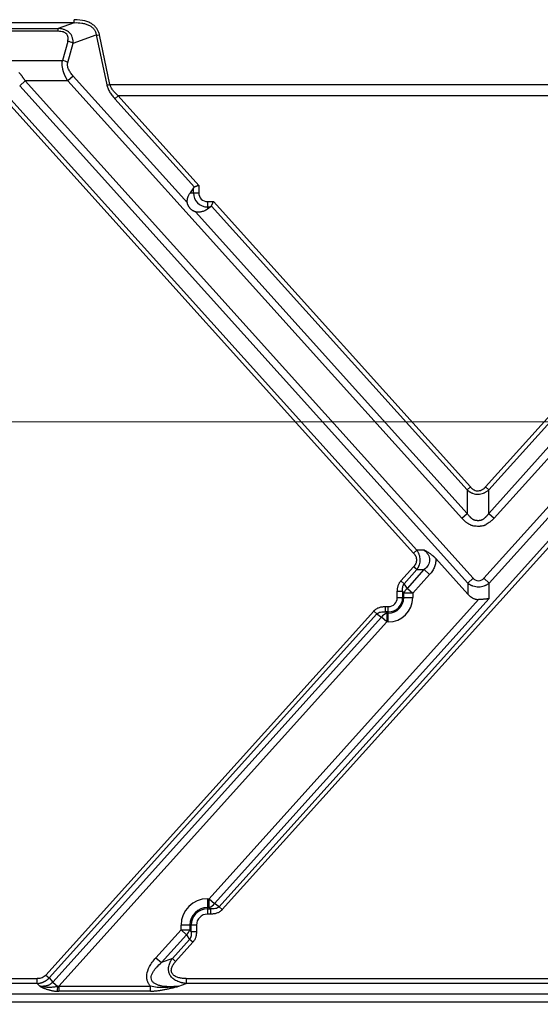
# Model space of a CAD drawing. Header units: millimetres. Extents: x 0 to 1118, y 0 to 864.
# Tile 76 of 256: x 709 to 751, y 432 to 512. Entities that reach past the tile are written whole.
import ezdxf

# ---------------------------------------------------------------- set-up
doc = ezdxf.new("R2010")
doc.units = ezdxf.units.MM
doc.styles.add('SLDTEXTSTYLE5', font='TXT', dxfattribs={"width": 0.75})
doc.dimstyles.new('SLDDIMSTYLE0', dxfattribs={"dimtxt": 4.7625, "dimasz": 3.556, "dimexe": 0, "dimexo": 0.0625, "dimgap": 1.190625, "dimtad": 1, "dimlfac": 6, "dimrnd": 1e-09, "dimzin": 12, "dimdsep": 46, "dimtxsty": 'SLDTEXTSTYLE5', "dimsah": 1, "dimcen": 0.09, "dimadec": 0, "dimazin": 3, "dimtfac": 1, "dimtofl": 0, "dimtmove": 0, "dimatfit": 3, "dimfxl": 1, "dimfrac": 2, "dimtolj": 1, "dimtzin": 12, "dimarcsym": 0})
doc.dimstyles.new('SLDDIMSTYLE3', dxfattribs={"dimtxt": 4.7625, "dimasz": 3.556, "dimexe": 0, "dimexo": 0.0625, "dimgap": 1.190625, "dimtad": 1, "dimlfac": 6, "dimrnd": 1e-09, "dimzin": 4, "dimdsep": 46, "dimtxsty": 'SLDTEXTSTYLE5', "dimsah": 1, "dimcen": 0.09, "dimadec": 0, "dimazin": 1, "dimtfac": 1, "dimtofl": 0, "dimtmove": 0, "dimatfit": 3, "dimfxl": 1, "dimfrac": 2, "dimtolj": 1, "dimtzin": 12, "dimarcsym": 0})

# ---------------------------------------------------------------- blocks, each defined once
blk = doc.blocks.new('_D_13')
at = {"color": 7, "linetype": 'Continuous', "lineweight": 0}
for p, q in [((778.402, 479.528), (660.831, 479.528)), ((661.831, 479.528), (661.831, 412.861)), ((778.402, 412.861), (660.831, 412.861))]:
    blk.add_line(p, q, dxfattribs=at)
at = {"color": 7, "linetype": 'Continuous', "lineweight": 18}
for points in [[(661.831, 479.528), (661.45, 475.972), (662.212, 475.972)], [(661.831, 412.861), (662.212, 416.417), (661.45, 416.417)]]:
    blk.add_solid(points, dxfattribs=at)
at = {"color": 7, "linetype": 'Continuous', "lineweight": 18, "insert": (655.692, 438.982), "char_height": 4.7625, "attachment_point": 1, "rotation": 90, "style": 'SLDTEXTSTYLE5'}
blk.add_mtext('400.00', dxfattribs=at)
blk = doc.blocks.new('_D_15')
at = {"color": 7, "linetype": 'Continuous', "lineweight": 0}
for p, q in [((679.331, 517.969), (660.831, 517.969)), ((661.831, 517.969), (661.831, 479.528)), ((778.402, 479.528), (660.831, 479.528))]:
    blk.add_line(p, q, dxfattribs=at)
at = {"color": 7, "linetype": 'Continuous', "lineweight": 18}
for points in [[(661.831, 517.969), (661.45, 514.413), (662.212, 514.413)], [(661.831, 479.528), (662.212, 483.084), (661.45, 483.084)]]:
    blk.add_solid(points, dxfattribs=at)
at = {"color": 7, "linetype": 'Continuous', "lineweight": 18, "insert": (655.692, 489.729), "char_height": 4.7625, "attachment_point": 1, "rotation": 90, "style": 'SLDTEXTSTYLE5'}
blk.add_mtext('230.65', dxfattribs=at)
blk = doc.blocks.new('_D_17')
at = {"color": 7, "linetype": 'Continuous', "lineweight": 0}
for p, q in [((677.831, 514.636), (677.831, 528.969)), ((779.402, 480.528), (779.402, 528.969)), ((677.831, 527.969), (779.402, 527.969))]:
    blk.add_line(p, q, dxfattribs=at)
at = {"color": 7, "linetype": 'Continuous', "lineweight": 18}
for points in [[(677.831, 527.969), (681.387, 527.588), (681.387, 528.35)], [(779.402, 527.969), (775.846, 528.35), (775.846, 527.588)]]:
    blk.add_solid(points, dxfattribs=at)
at = {"color": 7, "linetype": 'Continuous', "lineweight": 18, "insert": (718.901, 534.108), "char_height": 4.7625, "attachment_point": 1, "style": 'SLDTEXTSTYLE5'}
blk.add_mtext('609.42', dxfattribs=at)

msp = doc.modelspace()

# ---------------------------------------------------------------- linework, layer by layer
at = {"color": 7, "linetype": 'Continuous', "lineweight": 25}
for p, q in [((712.9282, 511.9217), (712.9282, 512.1632)), ((712.9282, 511.9217), (704.136, 511.9217)), ((706.2791, 511.4556), (711.6245, 511.4556)), ((712.9282, 511.9217), (711.6245, 511.4556)), ((711.6245, 511.2205), (711.6245, 511.4556)), ((711.6245, 511.2205), (706.2791, 511.2205)), ((712.8335, 510.2517), (714.7135, 510.924)), ((714.7135, 510.924), (715.559, 506.8911)), ((715.8217, 506.8993), (714.9763, 510.9322)), ((712.3956, 510.4054), (711.9671, 508.8423)), ((712.405, 508.6886), (712.8335, 510.2517)), ((707.5306, 508.8423), (711.9671, 508.8423)), ((712.8388, 507.5927), (712.4009, 507.1984)), ((712.8388, 507.5927), (722.1013, 497.3056)), ((708.9386, 507.1984), (708.5007, 506.8041)), ((744.8395, 466.4457), (708.5007, 506.8041)), ((745.2774, 466.84), (708.9386, 507.1984)), ((712.4009, 507.1984), (708.9386, 507.1984)), ((712.4009, 507.1984), (744.3545, 471.7102)), ((715.8217, 506.8993), (775.5147, 506.8993)), ((707.0444, 505.9859), (740.4542, 468.8806)), ((707.3071, 506.2225), (740.7169, 469.1172)), ((716.4784, 505.9859), (716.2157, 505.7494)), ((722.67, 498.5811), (716.2157, 505.7494)), ((723.0236, 498.7168), (716.4784, 505.9859)), ((774.858, 505.9859), (716.4784, 505.9859)), ((722.5906, 498.5146), (722.3174, 498.111)), ((722.5906, 498.111), (722.5906, 498.5146)), ((723.0236, 498.7168), (723.0236, 498.111)), ((722.3174, 498.111), (722.5906, 498.111)), ((722.5906, 498.111), (723.0236, 498.111)), ((723.7349, 497.3996), (723.7349, 496.9666)), ((723.7349, 497.3996), (724.2096, 497.3996)), ((723.9854, 496.9673), (723.7349, 496.7922)), ((723.7349, 496.9666), (723.9854, 496.9673)), ((723.7349, 496.9666), (723.7349, 496.7922)), ((744.7924, 474.0117), (724.0522, 497.0461)), ((745.0552, 474.2483), (724.2096, 497.3996)), ((767.1269, 497.3996), (746.2813, 474.2483)), ((767.2843, 497.0461), (746.544, 474.0117)), ((722.7631, 496.5705), (744.7924, 472.1045)), ((746.544, 472.1045), (752.1284, 478.3066)), ((746.9819, 471.7102), (752.5663, 477.9123)), ((744.7924, 474.0117), (745.0552, 474.2483)), ((744.7924, 474.0117), (744.7924, 472.1045)), ((746.2813, 474.2483), (746.544, 474.0117)), ((746.544, 472.1045), (746.544, 474.0117)), ((751.6905, 472.9897), (746.1532, 466.84)), ((752.1284, 472.5955), (746.5911, 466.4457)), ((744.3545, 471.7102), (744.7924, 472.1045)), ((746.544, 472.1045), (746.9819, 471.7102)), ((724.6695, 440.1921), (752.1284, 470.6883)), ((724.9321, 439.9555), (752.391, 470.4517)), ((740.4542, 468.8806), (740.7169, 469.1172)), ((741.3128, 469.1172), (740.7169, 469.1172)), ((742.2448, 468.4468), (744.8395, 465.5651)), ((740.4542, 467.7766), (739.4264, 466.6351)), ((740.7169, 467.54), (739.6891, 466.3986)), ((739.9448, 466.0207), (741.3128, 467.54)), ((740.7169, 467.54), (740.4542, 467.7766)), ((740.7169, 467.54), (741.3128, 467.54)), ((741.7507, 467.1457), (741.3128, 467.54)), ((739.4264, 466.6351), (739.6891, 466.3986)), ((740.3827, 465.6264), (741.7507, 467.1457)), ((744.8395, 466.4457), (745.2774, 466.84)), ((746.1532, 466.84), (746.5911, 466.4457)), ((739.5648, 465.7686), (739.1318, 465.7686)), ((739.1318, 465.2776), (739.1318, 465.7686)), ((739.5648, 465.7686), (739.661, 465.6264)), ((739.5648, 465.7686), (739.5648, 465.2776)), ((739.9448, 466.0207), (739.6891, 466.3986)), ((739.9448, 466.0207), (740.3827, 465.6264)), ((744.8395, 466.4457), (744.8395, 465.5651)), ((746.5911, 465.2003), (746.5911, 466.4457)), ((745.7206, 465.1177), (723.8657, 440.8423)), ((746.5911, 465.2003), (724.3039, 440.4478)), ((739.1318, 465.2776), (739.5648, 465.2776)), ((739.5648, 465.2776), (739.661, 465.2776)), ((740.3827, 465.6264), (739.661, 465.6264)), ((739.661, 465.2776), (739.661, 465.6264)), ((739.661, 465.2776), (740.3827, 465.2776)), ((740.3827, 465.6264), (740.3827, 465.2776)), ((737.2187, 464.1831), (710.6256, 434.6485)), ((737.4812, 463.9464), (737.2186, 464.1829)), ((738.1472, 464.5474), (738.1472, 464.1144)), ((738.1472, 464.5474), (738.4016, 464.5474)), ((738.4016, 464.1144), (738.4016, 464.5474)), ((737.4812, 463.9464), (710.8883, 434.412)), ((711.1851, 434.0799), (737.8469, 463.6908)), ((737.4812, 463.9464), (737.8469, 463.6908)), ((738.2848, 463.2965), (737.8469, 463.6908)), ((738.2848, 464.0182), (738.1472, 464.1144)), ((738.4016, 464.1144), (738.1472, 464.1144)), ((738.2848, 464.0182), (738.4016, 464.0182)), ((738.4016, 464.0182), (738.4016, 464.1144)), ((738.4016, 463.2965), (738.4016, 464.0182)), ((711.6684, 433.736), (738.2848, 463.2965)), ((738.4016, 463.2965), (738.2848, 463.2965)), ((723.7349, 440.8421), (723.8657, 440.8423)), ((723.7349, 440.8421), (723.7349, 440.1204)), ((723.8657, 440.8423), (724.3039, 440.4478)), ((723.866, 440.1204), (723.866, 440.8423)), ((724.6695, 440.1921), (724.3039, 440.4478)), ((724.6695, 440.1921), (724.9322, 439.9556)), ((723.866, 440.1204), (723.7349, 440.1204)), ((723.7349, 440.1204), (723.7349, 440.0242)), ((723.7349, 440.0242), (724.0036, 440.0242)), ((723.7349, 440.0242), (723.7349, 439.5912)), ((724.0036, 439.5912), (723.7349, 439.5912)), ((723.866, 440.1204), (724.0036, 440.0242)), ((724.0036, 439.5912), (724.0036, 440.0242)), ((721.5871, 438.3112), (721.5871, 438.6943)), ((722.3088, 438.6943), (721.5871, 438.6943)), ((722.3088, 438.6943), (722.3088, 438.3112)), ((722.405, 438.6943), (722.3088, 438.6943)), ((722.405, 438.169), (722.405, 438.6943)), ((722.838, 438.6943), (722.405, 438.6943)), ((722.838, 438.6943), (722.838, 438.169)), ((721.5871, 438.3112), (719.5523, 436.0513)), ((722.025, 437.9169), (719.9902, 435.657)), ((722.025, 437.9169), (721.5871, 438.3112)), ((721.5871, 438.3112), (722.3088, 438.3112)), ((722.025, 437.9169), (722.2807, 437.539)), ((722.405, 438.169), (722.3088, 438.3112)), ((722.405, 438.169), (722.838, 438.169)), ((720.8851, 435.9892), (722.2807, 437.539)), ((721.1479, 435.7526), (722.5434, 437.3025)), ((722.5434, 437.3025), (722.2807, 437.539)), ((719.5523, 436.0513), (719.9902, 435.657)), ((720.8851, 435.9892), (719.9902, 435.657)), ((720.8851, 435.9892), (721.1479, 435.7526)), ((710.6256, 434.6485), (710.8883, 434.412)), ((689.7516, 434.361), (709.9287, 434.361)), ((709.9287, 433.961), (693.8682, 433.961)), ((709.9287, 433.961), (709.9287, 434.361)), ((709.9287, 433.961), (710.1299, 433.736)), ((710.8883, 434.412), (711.1851, 434.0799)), ((711.1851, 434.0799), (711.5869, 433.7181)), ((721.4072, 433.736), (722.0135, 433.961)), ((722.0135, 434.361), (722.0135, 433.961)), ((722.0135, 434.361), (783.9949, 434.361)), ((783.9949, 433.961), (722.0135, 433.961)), ((693.8682, 433.111), (786.2853, 433.111)), ((711.6684, 433.736), (719.1198, 433.736)), ((719.1198, 433.336), (711.6684, 433.336)), ((786.2853, 432.4443), (693.8682, 432.4443))]:
    msp.add_line(p, q, dxfattribs=at)
at = {"color": 7, "linetype": 'Continuous', "lineweight": 25, "flags": 128}
for points in [[(738.2848, 464.0182), (738.2848, 463.9576), (738.2848, 463.8858), (738.2848, 463.8038), (738.2848, 463.7132), (738.2848, 463.6154), (738.2848, 463.5122), (738.2848, 463.4053), (738.2848, 463.2965)], [(711.6684, 433.736), (711.6684, 433.6781), (711.6684, 433.6211), (711.6684, 433.5656), (711.6684, 433.5124), (711.6684, 433.4621), (711.6684, 433.4156), (711.6684, 433.3733), (711.6684, 433.336)]]:
    msp.add_lwpolyline(points, dxfattribs=at)
at = {"color": 7, "linetype": 'Continuous', "lineweight": 25}
for centre, radius, start, end in [((714.8163, 511.8396), 0.9214, 263.593946, 279.996236), ((712.2032, 509.1567), 1.2634, 60.07764, 81.24389), ((711.7748, 507.5936), 1.2634, 60.07764, 81.243891), ((715.6618, 507.8067), 0.9214, 263.593961, 279.996234), ((723.7349, 498.111), 1.1443, 180, 270), ((723.7349, 498.111), 0.7113, 180, 270), ((740.581, 465.2636), 0.989, 130.038063, 158.473788), ((738.4016, 465.2776), 1.9811, 270, 0), ((738.4016, 465.2776), 1.2594, 270, 0), ((738.4016, 465.2776), 1.1632, 270, 0), ((738.4016, 465.2776), 0.7302, 270, 0), ((738.6482, 463.0756), 1.0102, 111.082926, 142.484533), ((723.7349, 438.6943), 2.1478, 90, 180), ((723.5026, 441.063), 1.0102, 291.082928, 322.48453), ((723.7349, 438.6943), 1.4261, 90, 180), ((723.7349, 438.6943), 1.3299, 90, 180), ((723.7349, 438.6943), 0.8969, 90, 180), ((721.3888, 438.674), 0.989, 310.038063, 338.473788)]:
    msp.add_arc(centre, radius, start, end, dxfattribs=at)
for points, knots in [([(714.9763, 510.9322), (714.959, 511.0145), (714.9112, 511.1754), (714.7925, 511.4064), (714.6204, 511.62), (714.3931, 511.8066), (714.1157, 511.9573), (713.8949, 512.0334), (713.533, 512.1275), (713.251, 512.1632), (712.9282, 512.1632)], [0, 0, 0, 0, 0.125, 0.25, 0.375, 0.5, 0.625, 0.75, 0.75, 1, 1, 1, 1]), ([(712.8335, 510.2517), (712.834, 510.2672), (712.835, 510.2982), (712.8349, 510.3447), (712.8332, 510.3966), (712.829, 510.4556), (712.8187, 510.542), (712.7986, 510.643), (712.7533, 510.7881), (712.6747, 510.9472), (712.5406, 511.111), (712.4011, 511.2212), (712.2736, 511.294), (712.1679, 511.3418), (712.0497, 511.3833), (711.9393, 511.4118), (711.8345, 511.432), (711.7359, 511.4465), (711.6635, 511.4524), (711.6245, 511.4556)], [0, 0, 0, 0, 0.0257284, 0.0515687, 0.0775275, 0.1124476, 0.1506538, 0.2233534, 0.2848346, 0.4049632, 0.5159315, 0.6241213, 0.6789427, 0.7367468, 0.7950764, 0.8604928, 0.8991366, 0.9457186, 1, 1, 1, 1]), ([(712.9282, 511.9217), (713.1306, 511.928), (713.3333, 511.9202), (713.629, 511.8765), (713.7261, 511.8565), (713.9143, 511.8034), (714.0055, 511.7702), (714.1773, 511.6888), (714.2579, 511.6404), (714.4024, 511.5285), (714.4663, 511.4648), (714.573, 511.3253), (714.6158, 511.2496), (714.68, 511.0909), (714.7014, 511.0081), (714.7135, 510.924)], [0, 0, 0, 0, 0.25, 0.25, 0.375, 0.375, 0.5, 0.5, 0.625, 0.625, 0.75, 0.75, 0.875, 0.875, 1, 1, 1, 1]), ([(712.3956, 510.4054), (712.4114, 510.4631), (712.4224, 510.5184), (712.4335, 510.6255), (712.4336, 510.6776), (712.4216, 510.7785), (712.4095, 510.8271), (712.3713, 510.9176), (712.3451, 510.9594), (712.2785, 511.0347), (712.2379, 511.068), (712.1426, 511.1249), (712.0881, 511.1485), (711.97, 511.1856), (711.9067, 511.199), (711.7722, 511.2164), (711.7008, 511.2205), (711.6245, 511.2205)], [0, 0, 0, 0, 0.125, 0.125, 0.25, 0.25, 0.375, 0.375, 0.5, 0.5, 0.625, 0.625, 0.75, 0.75, 0.875, 0.875, 1, 1, 1, 1]), ([(712.4009, 507.1984), (712.3891, 507.2181), (712.3658, 507.2574), (712.3322, 507.3166), (712.2999, 507.3755), (712.2691, 507.4342), (712.2397, 507.4925), (712.2117, 507.5504), (712.1851, 507.608), (712.1599, 507.6652), (712.1361, 507.722), (712.1137, 507.7783), (712.0927, 507.8341), (712.0732, 507.8894), (712.055, 507.9441), (712.0383, 507.9983), (712.023, 508.0519), (712.0048, 508.1209), (711.9856, 508.205), (711.9677, 508.3034), (711.9549, 508.3997), (711.9471, 508.4936), (711.9443, 508.5851), (711.9467, 508.6739), (711.9538, 508.7602), (711.9627, 508.8149), (711.9671, 508.8423)], [0, 0, 0, 0, 0.0366159, 0.0727711, 0.1084755, 0.1437395, 0.1785739, 0.2129899, 0.246999, 0.2806133, 0.3138451, 0.3467075, 0.3792135, 0.4113772, 0.4432125, 0.4747342, 0.5059573, 0.5368974, 0.5957472, 0.6540803, 0.7120153, 0.7696733, 0.8271769, 0.8846501, 0.9422166, 1, 1, 1, 1]), ([(712.8388, 507.5927), (712.7617, 507.6782), (712.6902, 507.7675), (712.5644, 507.952), (712.5102, 508.0472), (712.4278, 508.2391), (712.3998, 508.3356), (712.3774, 508.5207), (712.3832, 508.609), (712.405, 508.6886)], [0, 0, 0, 0, 0.25, 0.25, 0.5, 0.5, 0.75, 0.75, 1, 1, 1, 1]), ([(708.4383, 507.8872), (708.4547, 507.8679), (708.4873, 507.8296), (708.5351, 507.7715), (708.5815, 507.7135), (708.6266, 507.6555), (708.6703, 507.5976), (708.7127, 507.5399), (708.7537, 507.4824), (708.7934, 507.4251), (708.8317, 507.3681), (708.8687, 507.3113), (708.9043, 507.2549), (708.9272, 507.2171), (708.9386, 507.1984)], [0, 0, 0, 0, 0.0904166, 0.1795072, 0.267282, 0.3537519, 0.438928, 0.5228222, 0.6054469, 0.6868148, 0.7669396, 0.8458354, 0.923517, 1, 1, 1, 1]), ([(715.559, 506.8911), (715.5771, 506.8048), (715.6039, 506.7163), (715.677, 506.533), (715.7236, 506.4376), (715.8352, 506.2428), (715.8999, 506.144), (716.0452, 505.9474), (716.1261, 505.8489), (716.2157, 505.7494)], [0, 0, 0, 0, 0.25, 0.25, 0.5, 0.5, 0.75, 0.75, 1, 1, 1, 1]), ([(716.4784, 505.9859), (716.4029, 506.053), (716.3303, 506.1225), (716.1936, 506.2666), (716.1294, 506.3412), (716.0135, 506.4951), (715.9618, 506.5745), (715.8765, 506.7359), (715.843, 506.8181), (715.8217, 506.8993)], [0, 0, 0, 0, 0.25, 0.25, 0.5, 0.5, 0.75, 0.75, 1, 1, 1, 1]), ([(722.67, 498.5811), (722.6657, 498.5793), (722.6569, 498.5757), (722.6446, 498.5686), (722.6326, 498.5604), (722.6212, 498.5509), (722.6104, 498.54), (722.6, 498.528), (722.5937, 498.5191), (722.5906, 498.5146)], [0, 0, 0, 0, 0.13101606, 0.26525006, 0.40317622, 0.54523178, 0.69181703, 0.84329635, 1, 1, 1, 1]), ([(723.0236, 498.7168), (723.0134, 498.7129), (722.9943, 498.7056), (722.9677, 498.6954), (722.9452, 498.6868), (722.9147, 498.675), (722.8769, 498.6605), (722.8296, 498.6424), (722.7847, 498.6252), (722.7419, 498.6088), (722.7036, 498.594), (722.681, 498.5853), (722.67, 498.5811)], [0, 0, 0, 0, 0.0788922, 0.1475551, 0.2059878, 0.2541899, 0.3871214, 0.5060692, 0.6396415, 0.7664599, 0.8865639, 1, 1, 1, 1]), ([(722.1013, 497.3056), (722.1, 497.3177), (722.0973, 497.3423), (722.0951, 497.3789), (722.0941, 497.4157), (722.0944, 497.4527), (722.0961, 497.4899), (722.0991, 497.5272), (722.1035, 497.5647), (722.1092, 497.6024), (722.1163, 497.6402), (722.1246, 497.6782), (722.1382, 497.7316), (722.1591, 497.7994), (722.1902, 497.8801), (722.2269, 497.9591), (722.269, 498.0367), (722.3012, 498.086), (722.3174, 498.111)], [0, 0, 0, 0, 0.0385225, 0.0776154, 0.1173332, 0.1577285, 0.1988507, 0.2407471, 0.2834623, 0.3270381, 0.3715142, 0.4169279, 0.4633141, 0.5659706, 0.6706789, 0.7777371, 0.8874243, 1, 1, 1, 1]), ([(722.336, 496.8514), (722.3264, 496.8623), (722.3073, 496.8839), (722.2804, 496.917), (722.2552, 496.9502), (722.2319, 496.9835), (722.2104, 497.0168), (722.1907, 497.0502), (722.1703, 497.088), (722.1503, 497.1301), (722.132, 497.1762), (722.1178, 497.2209), (722.1072, 497.2642), (722.1033, 497.2919), (722.1013, 497.3056)], [0, 0, 0, 0, 0.0817523, 0.1614587, 0.2392567, 0.315294, 0.3897289, 0.46273, 0.5344762, 0.6340546, 0.7296189, 0.8219074, 0.9117387, 1, 1, 1, 1]), ([(723.9854, 496.9673), (723.9904, 496.971), (724.0003, 496.9783), (724.0136, 496.9905), (724.0255, 497.0033), (724.0359, 497.0168), (724.0449, 497.0309), (724.0498, 497.0411), (724.0522, 497.0461)], [0, 0, 0, 0, 0.18006952, 0.35421458, 0.52282733, 0.68633971, 0.84522526, 1, 1, 1, 1]), ([(724.0522, 497.0461), (724.0549, 497.0522), (724.0605, 497.0647), (724.0694, 497.0848), (724.079, 497.1063), (724.0893, 497.1294), (724.1002, 497.154), (724.1118, 497.18), (724.1262, 497.2124), (724.1442, 497.2527), (724.1643, 497.2979), (724.1864, 497.3475), (724.201, 497.3804), (724.2096, 497.3996)], [0, 0, 0, 0, 0.063549, 0.1293268, 0.1973458, 0.2676171, 0.3401508, 0.414956, 0.4920412, 0.6113107, 0.7445352, 0.8509489, 1, 1, 1, 1]), ([(722.7631, 496.5705), (722.7558, 496.5723), (722.7409, 496.5759), (722.7182, 496.5827), (722.6951, 496.5906), (722.6717, 496.5998), (722.6479, 496.6102), (722.6238, 496.6218), (722.5995, 496.6348), (722.5749, 496.6491), (722.5398, 496.6711), (722.4946, 496.703), (722.4405, 496.7471), (722.387, 496.7965), (722.3533, 496.8328), (722.336, 496.8514)], [0, 0, 0, 0, 0.0487918, 0.097955, 0.1476477, 0.1980227, 0.2492271, 0.3014008, 0.3546759, 0.4091768, 0.4650194, 0.5915844, 0.722352, 0.8582228, 1, 1, 1, 1]), ([(723.7349, 496.7922), (723.722, 496.7833), (723.6963, 496.7657), (723.6568, 496.7409), (723.6168, 496.7174), (723.5762, 496.6953), (723.5351, 496.6747), (723.4683, 496.6439), (723.3745, 496.6075), (723.2519, 496.5732), (723.1293, 496.5518), (723.0263, 496.5446), (722.9441, 496.5457), (722.8832, 496.5502), (722.823, 496.558), (722.7829, 496.5664), (722.7631, 496.5705)], [0, 0, 0, 0, 0.0490257, 0.0975993, 0.1457464, 0.1934931, 0.2408664, 0.2878939, 0.4198967, 0.5471075, 0.6676191, 0.7824094, 0.8391553, 0.8942158, 0.947767, 1, 1, 1, 1]), ([(744.7924, 474.0117), (744.8066, 473.9994), (744.8345, 473.9753), (744.8773, 473.9414), (744.9198, 473.9098), (744.9619, 473.8807), (745.0036, 473.8539), (745.0447, 473.8293), (745.085, 473.807), (745.1245, 473.7869), (745.1629, 473.7688), (745.2003, 473.7526), (745.2992, 473.7131), (745.4611, 473.6678), (745.6877, 473.6506), (745.911, 473.6749), (746.0807, 473.7275), (746.2039, 473.7823), (746.2843, 473.8242), (746.3692, 473.8762), (746.4575, 473.9384), (746.5145, 473.9867), (746.544, 474.0117)], [0, 0, 0, 0, 0.0292176, 0.0575797, 0.0850691, 0.1116745, 0.1373891, 0.1622052, 0.1861031, 0.2090666, 0.2310856, 0.2521548, 0.2722709, 0.396462, 0.511091, 0.6224858, 0.7425942, 0.7849274, 0.8319362, 0.8835365, 0.9395932, 1, 1, 1, 1]), ([(745.0552, 474.2483), (745.065, 474.2375), (745.0845, 474.2162), (745.1147, 474.1859), (745.145, 474.1573), (745.1757, 474.1305), (745.2215, 474.0934), (745.2844, 474.0494), (745.3932, 473.9901), (745.5367, 473.9413), (745.7153, 473.9287), (745.8858, 473.9669), (746.0151, 474.0263), (746.1085, 474.0845), (746.1651, 474.1277), (746.2107, 474.169), (746.2476, 474.2071), (746.27, 474.2345), (746.2813, 474.2483)], [0, 0, 0, 0, 0.030924, 0.0610686, 0.0904687, 0.119162, 0.147189, 0.2153304, 0.2811874, 0.4089533, 0.532863, 0.6551253, 0.7746635, 0.8322798, 0.8878149, 0.9250421, 0.96238, 1, 1, 1, 1]), ([(746.9819, 471.7102), (746.9603, 471.6894), (746.9176, 471.648), (746.8527, 471.5881), (746.788, 471.5305), (746.7235, 471.4754), (746.6593, 471.4227), (746.5611, 471.3459), (746.4357, 471.2554), (746.3043, 471.1764), (746.2064, 471.1309), (746.1121, 471.0961), (746.0121, 471.0737), (745.9053, 471.0605), (745.8167, 471.0541), (745.7229, 471.051), (745.5941, 471.0519), (745.4409, 471.0609), (745.2957, 471.0829), (745.1929, 471.1097), (745.0988, 471.1422), (744.9828, 471.1993), (744.8692, 471.2737), (744.7725, 471.3434), (744.6818, 471.4132), (744.5787, 471.4988), (744.4647, 471.6011), (744.3915, 471.6736), (744.3545, 471.7102)], [0, 0, 0, 0, 0.0296618, 0.0587252, 0.0872006, 0.115099, 0.142432, 0.1692123, 0.2380918, 0.29498, 0.3202778, 0.3445213, 0.394101, 0.4209274, 0.4507006, 0.4817167, 0.5136093, 0.5777633, 0.6330519, 0.6582204, 0.6825569, 0.7311726, 0.7853455, 0.8164177, 0.848869, 0.8982773, 0.9486271, 1, 1, 1, 1]), ([(746.544, 472.1045), (746.5341, 472.0904), (746.5141, 472.0621), (746.4834, 472.0206), (746.4521, 471.9799), (746.42, 471.9401), (746.3874, 471.9013), (746.354, 471.8635), (746.3199, 471.8268), (746.2851, 471.7912), (746.2495, 471.7569), (746.2132, 471.724), (746.176, 471.6925), (746.1381, 471.6625), (746.0993, 471.634), (746.0595, 471.6076), (746.0294, 471.5882), (746.0053, 471.5758), (745.9861, 471.5675), (745.9587, 471.5568), (745.923, 471.5449), (745.8789, 471.5329), (745.8263, 471.5224), (745.7711, 471.5162), (745.7164, 471.5139), (745.6647, 471.5138), (745.6125, 471.5164), (745.5599, 471.5216), (745.5069, 471.5296), (745.451, 471.5405), (745.3936, 471.5562), (745.3364, 471.5784), (745.2824, 471.6051), (745.2318, 471.6358), (745.1847, 471.6695), (745.141, 471.7065), (745.0978, 471.7465), (745.0525, 471.7905), (745.0044, 471.8404), (744.9538, 471.8964), (744.9011, 471.9592), (744.8465, 472.0289), (744.8109, 472.0787), (744.7924, 472.1045)], [0, 0, 0, 0, 0.0235531, 0.0469845, 0.0702855, 0.0934494, 0.1164722, 0.1393509, 0.1620781, 0.1846479, 0.2070582, 0.2293113, 0.2514071, 0.2733416, 0.295116, 0.3167379, 0.3382158, 0.3438489, 0.3532999, 0.3665287, 0.3834718, 0.4040534, 0.4281903, 0.455815, 0.4789084, 0.5021365, 0.5255774, 0.5493143, 0.5734281, 0.5979966, 0.6260359, 0.6536174, 0.6807477, 0.7074206, 0.733617, 0.7593257, 0.7853068, 0.8139566, 0.8453594, 0.8795995, 0.916745, 0.9568613, 1, 1, 1, 1]), ([(740.7169, 467.54), (740.7265, 467.5534), (740.7454, 467.58), (740.7719, 467.6205), (740.7966, 467.6609), (740.8196, 467.7011), (740.8407, 467.7411), (740.8602, 467.7808), (740.878, 467.8202), (740.8941, 467.859), (740.9086, 467.8972), (740.9405, 467.9893), (740.9765, 468.1371), (740.9906, 468.3424), (740.9715, 468.5459), (740.9314, 468.6993), (740.8908, 468.8084), (740.8609, 468.8778), (740.8225, 468.9537), (740.7748, 469.0352), (740.7368, 469.0891), (740.7169, 469.1172)], [0, 0, 0, 0, 0.0292581, 0.0579153, 0.0859548, 0.1133661, 0.1401439, 0.1662857, 0.1917802, 0.2166123, 0.2407725, 0.2642564, 0.3891298, 0.5086331, 0.6264338, 0.7490024, 0.787942, 0.8326364, 0.8829761, 0.9388125, 1, 1, 1, 1]), ([(742.2448, 468.4468), (742.2344, 468.4583), (742.2135, 468.4812), (742.1814, 468.5146), (742.149, 468.5472), (742.1161, 468.5789), (742.0831, 468.6097), (742.0263, 468.6605), (741.9436, 468.7295), (741.8311, 468.8136), (741.7124, 468.8936), (741.5874, 468.97), (741.4539, 469.0454), (741.3614, 469.0924), (741.3128, 469.1172)], [0, 0, 0, 0, 0.0393068, 0.0783578, 0.1171414, 0.1556505, 0.193882, 0.2318367, 0.349415, 0.4687238, 0.593168, 0.7215464, 0.8533685, 1, 1, 1, 1]), ([(741.3128, 469.1172), (741.4395, 469.0108), (741.5497, 468.8904), (741.6677, 468.6902), (741.699, 468.6202), (741.7414, 468.4764), (741.7525, 468.4024), (741.7524, 468.2545), (741.7414, 468.1806), (741.6989, 468.0368), (741.6677, 467.9669), (741.5497, 467.7668), (741.4394, 467.6464), (741.3128, 467.54)], [0, 0, 0, 0, 0.25, 0.25, 0.375, 0.375, 0.5, 0.5, 0.625, 0.625, 0.75, 0.75, 1, 1, 1, 1]), ([(740.4542, 468.8806), (740.5241, 468.803), (740.5828, 468.7164), (740.6645, 468.5296), (740.687, 468.4293), (740.687, 468.2281), (740.6646, 468.1277), (740.5829, 467.9409), (740.5241, 467.8542), (740.4542, 467.7766)], [0, 0, 0, 0, 0.25, 0.25, 0.5, 0.5, 0.75, 0.75, 1, 1, 1, 1]), ([(742.2448, 468.4468), (742.2539, 468.3327), (742.25, 468.22), (742.2164, 467.9955), (742.1864, 467.8831), (742.1018, 467.6618), (742.0475, 467.5535), (741.9163, 467.345), (741.8393, 467.2442), (741.7507, 467.1457)], [0, 0, 0, 0, 0.25, 0.25, 0.5, 0.5, 0.75, 0.75, 1, 1, 1, 1]), ([(739.1318, 465.7686), (739.132, 465.7873), (739.1326, 465.824), (739.1352, 465.8784), (739.1391, 465.9314), (739.1446, 465.983), (739.1546, 466.0567), (739.1731, 466.1509), (739.2057, 466.2622), (739.2475, 466.3661), (739.2925, 466.4525), (739.3376, 466.5236), (739.3797, 466.5815), (739.4108, 466.6173), (739.4264, 466.6351)], [0, 0, 0, 0, 0.0595913, 0.1177159, 0.1744181, 0.2297461, 0.2837515, 0.4129201, 0.5367312, 0.6544951, 0.7711629, 0.8480607, 0.9242183, 1, 1, 1, 1]), ([(746.1532, 466.84), (746.0932, 466.7733), (746.0252, 466.7169), (745.8767, 466.6382), (745.7962, 466.6165), (745.6346, 466.6164), (745.5541, 466.6382), (745.4055, 466.7169), (745.3375, 466.7733), (745.2774, 466.84)], [0, 0, 0, 0, 0.25, 0.25, 0.5, 0.5, 0.75, 0.75, 1, 1, 1, 1]), ([(739.5648, 465.7686), (739.5511, 465.8845), (739.5505, 466), (739.5786, 466.1627), (739.5928, 466.2151), (739.6325, 466.313), (739.6579, 466.3585), (739.6891, 466.3986)], [0, 0, 0, 0, 0.5, 0.5, 0.75, 0.75, 1, 1, 1, 1]), ([(744.8395, 466.4457), (744.8532, 466.4359), (744.8803, 466.4164), (744.9215, 466.3891), (744.9624, 466.3637), (745.0029, 466.3403), (745.043, 466.3187), (745.0825, 466.2989), (745.1213, 466.2809), (745.1592, 466.2645), (745.1963, 466.2498), (745.2323, 466.2366), (745.332, 466.2027), (745.4962, 466.1633), (745.727, 466.148), (745.9564, 466.1672), (746.1303, 466.2113), (746.2544, 466.2565), (746.3317, 466.2895), (746.4151, 466.3315), (746.5034, 466.3832), (746.5611, 466.4243), (746.5911, 466.4457)], [0, 0, 0, 0, 0.0272968, 0.0538902, 0.0797623, 0.1049, 0.1292934, 0.1529321, 0.1757943, 0.1978601, 0.2191162, 0.2395543, 0.2591694, 0.3872911, 0.5066164, 0.6244961, 0.7509308, 0.7906138, 0.8355479, 0.8855731, 0.9404588, 1, 1, 1, 1]), ([(744.8395, 465.5651), (744.8519, 465.5516), (744.8763, 465.525), (744.914, 465.4867), (744.9521, 465.4503), (744.9906, 465.4159), (745.0294, 465.3833), (745.0685, 465.3526), (745.1079, 465.3238), (745.1475, 465.297), (745.1874, 465.272), (745.2275, 465.249), (745.2787, 465.222), (745.3416, 465.1933), (745.4168, 465.1654), (745.4925, 465.1438), (745.5684, 465.1286), (745.6445, 465.1192), (745.6953, 465.1183), (745.7206, 465.1178)], [0, 0, 0, 0, 0.0537899, 0.1065253, 0.1582316, 0.2089361, 0.2586675, 0.3074565, 0.3553353, 0.4023382, 0.4485013, 0.4938629, 0.538463, 0.618864, 0.6974617, 0.7745528, 0.8504515, 0.925487, 1, 1, 1, 1]), ([(746.5911, 465.2003), (746.5765, 465.197), (746.5477, 465.1905), (746.5043, 465.1818), (746.4619, 465.1741), (746.4207, 465.1672), (746.3806, 465.1611), (746.3418, 465.1558), (746.3044, 465.151), (746.2684, 465.1468), (746.2339, 465.1432), (746.2009, 465.14), (746.1454, 465.135), (746.0686, 465.1294), (745.9716, 465.1241), (745.8814, 465.1207), (745.7985, 465.1186), (745.7457, 465.118), (745.7206, 465.1177)], [0, 0, 0, 0, 0.0563066, 0.1105477, 0.1627231, 0.212833, 0.2608774, 0.3068563, 0.3507697, 0.3926178, 0.4324005, 0.470118, 0.5057703, 0.6216371, 0.7289889, 0.8278298, 0.9181645, 1, 1, 1, 1]), ([(737.2187, 464.1831), (737.2277, 464.1928), (737.2457, 464.2124), (737.2743, 464.2403), (737.3039, 464.2671), (737.3347, 464.2927), (737.3667, 464.3172), (737.4217, 464.356), (737.5041, 464.4048), (737.6181, 464.4562), (737.7401, 464.4967), (737.8545, 464.5226), (737.959, 464.5378), (738.0522, 464.5459), (738.1152, 464.5469), (738.1472, 464.5474)], [0, 0, 0, 0, 0.03883803, 0.07765845, 0.11652677, 0.15550824, 0.19466758, 0.2340686, 0.35214487, 0.47375805, 0.59852346, 0.72695002, 0.81584099, 0.90675209, 1, 1, 1, 1]), ([(737.4812, 463.9464), (737.5194, 463.9858), (737.565, 464.0187), (737.6661, 464.0705), (737.7214, 464.0894), (737.8954, 464.1279), (738.0212, 464.1293), (738.1472, 464.1144)], [0, 0, 0, 0, 0.25, 0.25, 0.5, 0.5, 1, 1, 1, 1]), ([(724.6695, 440.1921), (724.6314, 440.1528), (724.5857, 440.1199), (724.4847, 440.0681), (724.4293, 440.0492), (724.2554, 440.0107), (724.1296, 440.0093), (724.0036, 440.0242)], [0, 0, 0, 0, 0.25, 0.25, 0.5, 0.5, 1, 1, 1, 1]), ([(724.9321, 439.9555), (724.923, 439.9457), (724.905, 439.9262), (724.8765, 439.8983), (724.8469, 439.8715), (724.8161, 439.8458), (724.7841, 439.8214), (724.729, 439.7826), (724.6466, 439.7338), (724.5327, 439.6824), (724.4107, 439.6419), (724.2963, 439.616), (724.1918, 439.6008), (724.0986, 439.5926), (724.0355, 439.5917), (724.0036, 439.5912)], [0, 0, 0, 0, 0.0388377, 0.077658, 0.1165262, 0.1555078, 0.1946673, 0.2340687, 0.3521451, 0.4737582, 0.5985238, 0.72695, 0.8158409, 0.906752, 1, 1, 1, 1]), ([(722.405, 438.169), (722.4187, 438.0531), (722.4192, 437.9376), (722.3912, 437.7749), (722.377, 437.7225), (722.3373, 437.6246), (722.3119, 437.5791), (722.2807, 437.539)], [0, 0, 0, 0, 0.5, 0.5, 0.75, 0.75, 1, 1, 1, 1]), ([(722.838, 438.169), (722.8378, 438.1503), (722.8372, 438.1136), (722.8346, 438.0592), (722.8307, 438.0062), (722.8252, 437.9546), (722.8152, 437.8809), (722.7967, 437.7867), (722.7641, 437.6754), (722.7223, 437.5715), (722.6773, 437.4851), (722.6322, 437.414), (722.5901, 437.3561), (722.559, 437.3203), (722.5434, 437.3025)], [0, 0, 0, 0, 0.0595913, 0.1177159, 0.1744181, 0.2297461, 0.2837515, 0.4129201, 0.5367312, 0.6544951, 0.7711629, 0.8480607, 0.9242183, 1, 1, 1, 1]), ([(719.1198, 433.736), (719.0647, 433.7929), (719.015, 433.8546), (718.9284, 433.9897), (718.8916, 434.0633), (718.8351, 434.2232), (718.8156, 434.3095), (718.7982, 434.4923), (718.8001, 434.5886), (718.8404, 434.8894), (718.9136, 435.1073), (719.0984, 435.4519), (719.1724, 435.5696), (719.3444, 435.8083), (719.4422, 435.929), (719.5523, 436.0513)], [0, 0, 0, 0, 0.125, 0.125, 0.25, 0.25, 0.375, 0.375, 0.5, 0.5, 0.75, 0.75, 0.875, 0.875, 1, 1, 1, 1]), ([(721.4072, 433.736), (721.2222, 433.7177), (721.0376, 433.7054), (720.6708, 433.6968), (720.4887, 433.7004), (720.221, 433.7239), (720.1328, 433.7348), (719.9597, 433.7643), (719.8748, 433.783), (719.711, 433.8305), (719.632, 433.8594), (719.485, 433.9308), (719.417, 433.9732), (719.3008, 434.0744), (719.2528, 434.1332), (719.1868, 434.2647), (719.169, 434.3371), (719.1635, 434.4867), (719.1756, 434.5637), (719.2212, 434.7158), (719.2545, 434.791), (719.335, 434.9376), (719.3821, 435.0091), (719.4855, 435.1482), (719.5418, 435.2158), (719.7203, 435.4133), (719.8519, 435.538), (719.9902, 435.657)], [0, 0, 0, 0, 0.125, 0.125, 0.25, 0.25, 0.3125, 0.3125, 0.375, 0.375, 0.4375, 0.4375, 0.5, 0.5, 0.5625, 0.5625, 0.625, 0.625, 0.6875, 0.6875, 0.75, 0.75, 0.8125, 0.8125, 0.875, 0.875, 1, 1, 1, 1]), ([(722.0135, 433.961), (721.9886, 433.9637), (721.9394, 433.9691), (721.8668, 433.9794), (721.7962, 433.9911), (721.7277, 434.0043), (721.6611, 434.019), (721.5967, 434.0351), (721.484, 434.0667), (721.3303, 434.1205), (721.1478, 434.2087), (720.991, 434.3104), (720.8612, 434.4224), (720.7564, 434.5439), (720.676, 434.6724), (720.618, 434.8089), (720.5819, 434.9538), (720.5684, 435.1073), (720.5785, 435.2708), (720.614, 435.4424), (720.665, 435.589), (720.7187, 435.7088), (720.7671, 435.802), (720.8224, 435.8963), (720.8639, 435.9578), (720.8851, 435.9892)], [0, 0, 0, 0, 0.0253645, 0.0501278, 0.0742952, 0.0978723, 0.1208651, 0.1432804, 0.1651251, 0.2393333, 0.3075847, 0.3694056, 0.4273061, 0.4796174, 0.5302131, 0.5790349, 0.6280234, 0.6795813, 0.7332875, 0.7922991, 0.8555958, 0.8895444, 0.9248926, 0.961695, 1, 1, 1, 1]), ([(722.0135, 434.361), (721.9106, 434.361), (721.8081, 434.3656), (721.6055, 434.3871), (721.5053, 434.404), (721.3115, 434.4548), (721.2175, 434.4887), (721.0458, 434.5812), (720.9681, 434.6402), (720.8802, 434.7502), (720.8558, 434.7904), (720.8194, 434.8759), (720.8074, 434.9212), (720.7901, 435.0603), (720.8038, 435.1566), (720.8634, 435.341), (720.9089, 435.4296), (721.017, 435.5975), (721.0799, 435.6771), (721.1479, 435.7526)], [0, 0, 0, 0, 0.125, 0.125, 0.25, 0.25, 0.375, 0.375, 0.5, 0.5, 0.5625, 0.5625, 0.625, 0.625, 0.75, 0.75, 0.875, 0.875, 1, 1, 1, 1]), ([(710.6256, 434.6485), (710.5827, 434.6009), (710.5342, 434.5584), (710.4287, 434.4854), (710.3716, 434.455), (710.1917, 434.3831), (710.0607, 434.361), (709.9287, 434.361)], [0, 0, 0, 0, 0.25, 0.25, 0.5, 0.5, 1, 1, 1, 1]), ([(709.9287, 433.961), (709.9463, 433.9626), (709.9813, 433.9658), (710.0335, 433.9728), (710.0852, 433.9812), (710.1363, 433.9912), (710.1867, 434.0029), (710.2364, 434.0161), (710.2853, 434.0309), (710.3334, 434.0472), (710.3805, 434.0651), (710.4267, 434.0844), (710.4719, 434.1052), (710.5161, 434.1273), (710.559, 434.1508), (710.6008, 434.1756), (710.6414, 434.2016), (710.6807, 434.2287), (710.7187, 434.257), (710.7554, 434.2862), (710.7907, 434.3164), (710.8246, 434.3475), (710.8572, 434.3792), (710.878, 434.4011), (710.8883, 434.412)], [0, 0, 0, 0, 0.0489567, 0.0976263, 0.1459944, 0.1940539, 0.2418049, 0.2892451, 0.3363623, 0.3831498, 0.4296085, 0.4757434, 0.5215422, 0.5669874, 0.6120684, 0.6567808, 0.7011166, 0.7450623, 0.7886079, 0.8317471, 0.8744717, 0.9167658, 0.9586135, 1, 1, 1, 1]), ([(711.1851, 434.0799), (711.1742, 434.0685), (711.1521, 434.0453), (711.1166, 434.0114), (711.0785, 433.9776), (711.0376, 433.9442), (710.9935, 433.9116), (710.9396, 433.8753), (710.8796, 433.8405), (710.8184, 433.8116), (710.7703, 433.7924), (710.7267, 433.7778), (710.6827, 433.7661), (710.6334, 433.755), (710.5835, 433.7464), (710.533, 433.7398), (710.4836, 433.7357), (710.4317, 433.7324), (710.3733, 433.7294), (710.303, 433.7281), (710.2204, 433.7294), (710.1614, 433.7337), (710.1299, 433.736)], [0, 0, 0, 0, 0.0406752, 0.0829073, 0.126731, 0.1721892, 0.2193468, 0.2682851, 0.339977, 0.3982905, 0.4429931, 0.473876, 0.5173933, 0.5611584, 0.6051842, 0.6494781, 0.6940412, 0.7346672, 0.7853182, 0.8462407, 0.9177008, 1, 1, 1, 1]), ([(710.1299, 433.736), (710.1467, 433.7271), (710.1809, 433.709), (710.2341, 433.6823), (710.2897, 433.6555), (710.348, 433.6289), (710.4091, 433.6025), (710.4789, 433.574), (710.5625, 433.5423), (710.6576, 433.5091), (710.758, 433.4771), (710.8564, 433.4484), (710.9554, 433.4223), (711.0524, 433.3991), (711.1468, 433.3794), (711.2376, 433.3637), (711.3236, 433.3519), (711.4068, 433.3436), (711.4865, 433.3386), (711.5393, 433.338), (711.5652, 433.3377)], [0, 0, 0, 0, 0.04184372, 0.0848651, 0.12908691, 0.17453916, 0.22125897, 0.26927563, 0.33146959, 0.40542592, 0.47397424, 0.54310616, 0.60900911, 0.67522798, 0.73748292, 0.79483333, 0.85106253, 0.90169116, 0.95178183, 1, 1, 1, 1]), ([(711.5869, 433.7182), (711.4761, 433.695), (711.3619, 433.6769), (711.1279, 433.6517), (711.0077, 433.6446), (710.7617, 433.6439), (710.6357, 433.6507), (710.3823, 433.681), (710.2553, 433.7048), (710.1299, 433.736)], [0, 0, 0, 0, 0.25, 0.25, 0.5, 0.5, 0.75, 0.75, 1, 1, 1, 1]), ([(711.5652, 433.3377), (711.5692, 433.3806), (711.5734, 433.4387), (711.581, 433.572), (711.5844, 433.6466), (711.5869, 433.7181)], [0, 0, 0, 0, 0.5, 0.5, 1, 1, 1, 1]), ([(719.1198, 433.336), (719.1471, 433.3368), (719.204, 433.3387), (719.2925, 433.343), (719.3953, 433.3495), (719.5173, 433.3592), (719.6533, 433.3732), (719.7938, 433.3909), (719.9796, 433.4187), (720.2148, 433.4617), (720.5009, 433.5219), (720.7957, 433.5876), (721.0527, 433.6476), (721.2575, 433.6978), (721.361, 433.7242), (721.4072, 433.736)], [0, 0, 0, 0, 0.0342603, 0.0713563, 0.1112517, 0.1635954, 0.2255608, 0.2839941, 0.3433674, 0.4652645, 0.5917576, 0.7230096, 0.8590647, 0.9371717, 1, 1, 1, 1]), ([(721.4072, 433.736), (721.2136, 433.7075), (721.019, 433.6832), (720.6288, 433.6463), (720.4331, 433.6336), (720.0431, 433.626), (719.8484, 433.6314), (719.4706, 433.6667), (719.2885, 433.6967), (719.1198, 433.736)], [0, 0, 0, 0, 0.25, 0.25, 0.5, 0.5, 0.75, 0.75, 1, 1, 1, 1]), ([(719.1198, 433.336), (719.1198, 433.3419), (719.1198, 433.3546), (719.1198, 433.3767), (719.1198, 433.4031), (719.1198, 433.4345), (719.1198, 433.471), (719.1198, 433.5205), (719.1198, 433.5795), (719.1198, 433.6422), (719.1198, 433.6933), (719.1198, 433.7232), (719.1198, 433.736)], [0, 0, 0, 0, 0.0626716, 0.1336159, 0.2128321, 0.3003188, 0.3960748, 0.5000988, 0.6673892, 0.8064846, 0.9173612, 1, 1, 1, 1])]:
    msp.add_open_spline(points, degree=3, knots=knots, dxfattribs=at)
for points in [[(711.5652, 433.3377), (711.5992, 433.3365), (711.6336, 433.336), (711.6684, 433.336)], [(711.6684, 433.736), (711.6412, 433.7296), (711.614, 433.7236), (711.5869, 433.7181)]]:
    msp.add_open_spline(points, degree=3, dxfattribs=at)

# ---------------------------------------------------------------- dimensions: what is measured, and where the dimension line sits
at = {"color": 7, "linetype": 'Continuous', "lineweight": 18}
dim = msp.add_linear_dim(base=(779.4016, 527.9693), p1=(677.8309, 513.636), p2=(779.4016, 479.5276), dimstyle='SLDDIMSTYLE0', dxfattribs=at)
dim.commit()
dim.dimension.update_dxf_attribs({"geometry": '_D_17', "text_midpoint": (728.5759, 527.9693), "dimtype": 160})
for base, p1, p2, dimstyle, picture, middle in [((661.8309, 479.5276), (680.3309, 517.9693), (779.4016, 479.5276), 'SLDDIMSTYLE0', '_D_15', (661.8309, 499.4042)), ((661.8309, 412.861), (779.4016, 479.5276), (779.4016, 412.861), 'SLDDIMSTYLE3', '_D_13', (661.8309, 448.6568))]:
    dim = msp.add_linear_dim(base=base, p1=p1, p2=p2, angle=90, dimstyle=dimstyle, dxfattribs=at)
    dim.commit()
    dim.dimension.update_dxf_attribs({"geometry": picture, "text_midpoint": middle, "dimtype": 160})

doc.saveas('drawing.dxf')
